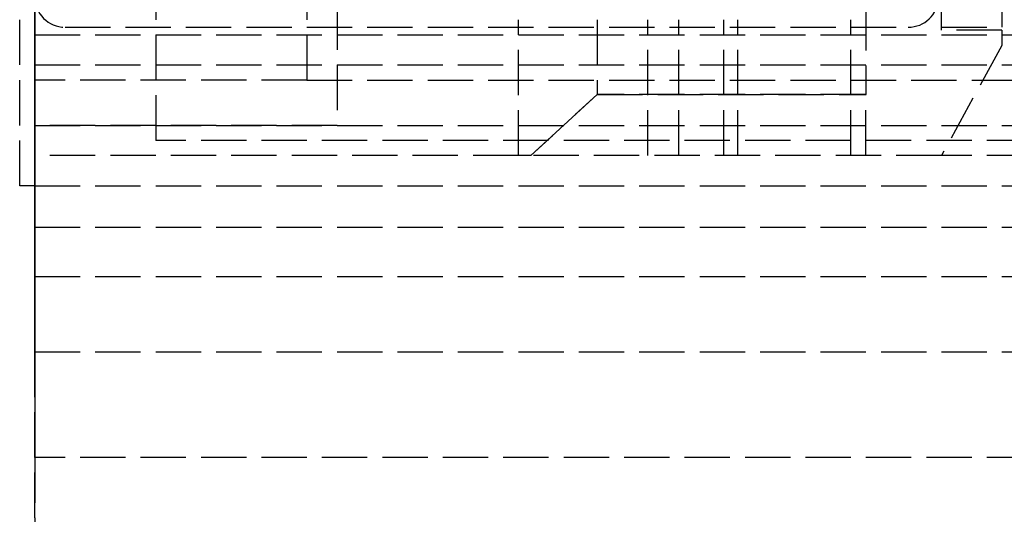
# Model space of a CAD drawing. Header units: millimetres. Extents: x -1 to 2050, y -94 to 94.
# Tile 2 of 12: x -1 to 32, y -22 to -6. Entities that reach past the tile are written whole.
import ezdxf

# ---------------------------------------------------------------- set-up
doc = ezdxf.new("R2010")
doc.units = ezdxf.units.MM
doc.header["$LTSCALE"] = 10
doc.linetypes.add('ALLCAD_Strich', pattern=[0.2, 0.15, -0.05])
doc.layers.add('BESCH_KONT_sich_schn_grun_2d', color=10, linetype='Continuous')
doc.layers.add('BESCH_KONT_sich_schn_seit_2d', color=160, linetype='Continuous')

msp = doc.modelspace()

# ---------------------------------------------------------------- linework, layer by layer
at = {"layer": 'BESCH_KONT_sich_schn_grun_2d', "linetype": 'ALLCAD_Strich'}
for p, q in [((0, 94), (0, -94)), ((-0.5, -11), (-0.5, 11)), ((4, 10), (4, -10)), ((10, 9), (10, -9)), ((27.5, -3.016), (27.5, -7.976)), ((9, -4), (9, -7.5)), ((30, -5.85), (30, -4.8)), ((32, -4.8), (32, -5.75)), ((16, -10), (16, -5.5)), ((18.611, -5.5), (18.611, -7.976)), ((20.287, -10), (20.287, -5.5)), ((21.304, -10), (21.304, -5.5)), ((22.803, -10), (22.803, -5.5)), ((23.261, -10), (23.261, -5.5)), ((27, -10), (27, -5.5)), ((1, -5.75), (28.901, -5.75)), ((30, -5.75), (32, -5.75)), ((32, -5.85), (30, -5.85)), ((32, -5.85), (32, -6.35)), ((0, -6), (2050, -6)), ((32, -6.35), (30, -10)), ((0, -7), (2050, -7)), ((9, -7.5), (0, -7.5)), ((9, -7.5), (103, -7.5)), ((18.611, -7.976), (16.413, -10)), ((16.413, -10), (18.611, -7.976)), ((27.5, -7.976), (18.611, -7.976)), ((18.611, -7.976), (27.5, -7.976)), ((27.5, -10), (27.5, -7.976)), ((0, -9), (1055, -9)), ((10, -9), (0, -9)), ((103, -9.5), (4, -9.5)), ((4, -10), (0, -10)), ((16, -10), (0, -10)), ((16.413, -10), (16, -10)), ((30, -10), (16.413, -10)), ((105, -10), (30, -10)), ((0, -11), (-0.5, -11)), ((0, -11), (1055, -11)), ((0, -12.375), (2050, -12.375)), ((0, -14), (2050, -14)), ((0, -16.5), (2050, -16.5)), ((1055, -20), (0, -20))]:
    msp.add_line(p, q, dxfattribs=at)
for centre, start, end in [((1, -4.75), 180, 270), ((28.901, -4.75), 270, 357.134)]:
    msp.add_arc(centre, 1, start, end, dxfattribs=at)
at = {"layer": 'BESCH_KONT_sich_schn_seit_2d', "linetype": 'ALLCAD_Strich'}
for p, q in [((0, -94, 2368), (0, 94, 2368)), ((0, 94, 2418), (0, -94, 2418)), ((0, -16.5, 2368), (0, 16.5, 2368)), ((0, 12, 2350.5), (0, -12, 2350.5)), ((0, 12, 2346.5), (0, -12, 2346.5)), ((0, -11, 24), (0, 11, 24)), ((0, 11, 6), (0, -11, 6)), ((0, -10.5, 2341.5), (0, 10.5, 2341.5)), ((0, -10.5, 2345.3), (0, 10.5, 2345.3)), ((0, -10.5, 2342.8), (0, 10.5, 2342.8)), ((0, 10, 2301), (0, -10, 2301)), ((0, -10, 2331), (0, 10, 2331)), ((0, -10, 2301), (0, 10, 2301)), ((0, -9.5, 2330.5), (0, 9.5, 2330.5)), ((0, 9.5, 2307.5), (0, -9.5, 2307.5)), ((0, -9), (0, 9)), ((0, 9, 2), (0, -9, 2)), ((0, 9, 23), (0, -9, 23)), ((0, -9, 23), (0, 9, 23)), ((0, -7.5, 2312.5), (0, 7.5, 2312.5)), ((0, 7.5, 2320.5), (0, -7.5, 2320.5)), ((0, -7.5, 7), (0, 7.5, 7)), ((0, 7.5, 21.5), (0, -7.5, 21.5)), ((0, 7, 16), (0, -7, 16)), ((0, -6.635, 2345.876), (0, 6.635, 2345.876)), ((0, 0, 2345.5), (0, -8, 2345.5)), ((0, -10.5, 2342.25), (0, -2.727, 2342.25)), ((0, -3.016, 2363.3), (0, -7.976, 2358.4)), ((0, -7.976, 2347.2), (0, -3.016, 2342.3)), ((0, -4, 2363), (0, -6, 2363)), ((0, -6.5, 3.5), (0, -4, 3.5)), ((0, -4, 2328.5), (0, -7.5, 2328.5)), ((0, -4.5, 2335.5), (0, -6.5, 2335.5)), ((0, -8, 2353.5), (0, -4.5, 2353.5)), ((0, -5.5, 2358.4), (0, -7.976, 2358.4)), ((0, -5.5, 2354.556), (0, -10, 2354.556)), ((0, -10, 2356.024), (0, -5.5, 2356.024)), ((0, -5.5, 2356.024), (0, -5.5, 2354.556)), ((0, -5.5, 2356.024), (0, -5.5, 2358.4)), ((0, -5.5, 2353.587), (0, -5.5, 2354.556)), ((0, -5.5, 2353.587), (0, -5.5, 2353.55)), ((0, -7.976, 2347.2), (0, -5.5, 2347.2)), ((0, -5.5, 2349.576), (0, -10, 2349.576)), ((0, -5.5, 2347.2), (0, -5.5, 2349.576)), ((0, -5.5, 2351.044), (0, -5.5, 2352.013)), ((0, -5.5, 2352.05), (0, -5.5, 2352.013)), ((0, -5.5, 2351.044), (0, -5.5, 2349.576)), ((0, -10, 2351.044), (0, -5.5, 2351.044)), ((0, -10, 2353.587), (0, -5.5, 2353.587)), ((0, -10, 2352.013), (0, -5.5, 2352.013)), ((0, -10, 2353.55), (0, -5.5, 2353.55)), ((0, -10, 2352.05), (0, -5.5, 2352.05)), ((0, -6, 2363.5), (0, -5.5, 2363.5)), ((0, -14, 2365.5), (0, -5.5, 2365.5)), ((0, -10, 2351.5), (0, -5.5, 2351.5)), ((0, -10, 2354.1), (0, -5.5, 2354.1)), ((0, -10, 2353.717), (0, -5.5, 2353.717)), ((0, -10, 2354.489), (0, -5.5, 2354.489)), ((0, -10, 2354.6), (0, -5.5, 2354.6)), ((0, -10, 2351.883), (0, -5.5, 2351.883)), ((0, -10, 2351.111), (0, -5.5, 2351.111)), ((0, -10, 2351), (0, -5.5, 2351)), ((0, -5.75, 2341.5), (0, -5.75, 2337.253)), ((0, -11.75, 2338.861), (0, -5.75, 2337.253)), ((0, -5.75, 2363.5), (0, -5.75, 2365.5)), ((0, -5.75, 2345.529), (0, -5.75, 2341.5)), ((0, -5.75, 2359.747), (0, -5.75, 2359.501)), ((0, -6.933, 2359.43), (0, -5.75, 2359.747)), ((0, -11.75, 2346), (0, -5.75, 2346)), ((0, -5.75, 2345.529), (0, -5.75, 2359.501)), ((0, -5.85, 2360.5), (0, -5.85, 2345.1)), ((0, -6, 2363), (0, -6, 2363.5)), ((0, -6.35, 2345.594), (0, -6.35, 2360.006)), ((0, -6.5, 2337.454), (0, -6.5, 2335.5)), ((0, -6.5, 2), (0, -6.5, 3.5)), ((0, -6.5, 2345.5), (0, -6.5, 2337.454)), ((0, -6.5, 2353.5), (0, -6.5, 2345.5)), ((0, -10.5, 2345.876), (0, -6.635, 2345.876)), ((0, -11.75, 2358.139), (0, -6.933, 2359.43)), ((0, -12.375, 2338.5), (0, -7, 2337)), ((0, -7, 2335), (0, -7, 2337)), ((0, -16.5, 2335), (0, -7, 2335)), ((0, -7, 16), (0, -7, 7)), ((0, -7.5, 2328.5), (0, -7.5, 2312.5)), ((0, -7.5, 21.5), (0, -7.5, 7)), ((0, -7.976, 2358.4), (0, -10, 2356.4)), ((0, -10, 2349.2), (0, -7.976, 2347.2)), ((0, -8, 2353.5), (0, -11.5, 2353.5)), ((0, -8, 2353.5), (0, -8, 2345.5)), ((0, -9), (0, -9, 2)), ((0, -9, 23), (0, -9, 6)), ((0, -9, 6), (0, -9, 23)), ((0, -9.5, 2307.5), (0, -9.5, 2330.5)), ((0, -9.98, 2301.004), (0, -9.98, 2301.006)), ((0, -9.982, 2301.006), (0, -9.982, 2301.004)), ((0, -9.983, 2301.003), (0, -9.983, 2301.003)), ((0, -9.983, 2301.008), (0, -9.983, 2301.008)), ((0, -9.983, 2301.001), (0, -9.983, 2301.001)), ((0, -9.983, 2301.009), (0, -9.983, 2301.009)), ((0, -9.984, 2301.006), (0, -9.984, 2301.004)), ((0, -9.986, 2301.004), (0, -9.986, 2301.006)), ((0, -9.987, 2301.009), (0, -9.987, 2301.001)), ((0, -9.987, 2301.001), (0, -9.989, 2301.001)), ((0, -9.991, 2301.009), (0, -9.987, 2301.009)), ((0, -9.989, 2301.007), (0, -9.99, 2301.007)), ((0, -9.99, 2301.005), (0, -9.989, 2301.005)), ((0, -9.989, 2301.005), (0, -9.989, 2301.007)), ((0, -9.989, 2301.001), (0, -9.989, 2301.004)), ((0, -9.989, 2301.004), (0, -9.991, 2301.004)), ((0, -9.991, 2301.006), (0, -9.991, 2301.006)), ((0, -9.993, 2301.006), (0, -9.993, 2301.007)), ((0, -9.994, 2301.004), (0, -9.994, 2301.006)), ((0, -9.995, 2301.006), (0, -9.995, 2301.004)), ((0, -9.997, 2301.001), (0, -9.996, 2301.001)), ((0, -9.996, 2301.009), (0, -9.997, 2301.009)), ((0, -9.997, 2301.003), (0, -9.997, 2301.003)), ((0, -9.997, 2301.008), (0, -9.997, 2301.008)), ((0, -9.998, 2301.006), (0, -9.998, 2301.004)), ((0, -10, 2356.024), (0, -10, 2354.556)), ((0, -10, 2356.4), (0, -10, 2356.024)), ((0, -10, 2349.576), (0, -10, 2349.2)), ((0, -10, 2353.55), (0, -10, 2352.05)), ((0, -10, 2351.044), (0, -10, 2349.576)), ((0, -10, 2354.556), (0, -10, 2353.587)), ((0, -10, 2353.55), (0, -10, 2353.587)), ((0, -10, 2352.013), (0, -10, 2352.05)), ((0, -10, 2352.013), (0, -10, 2351.044)), ((0, -10, 2301), (0, -10, 2331)), ((0, -10, 2331), (0, -10, 2301)), ((0, -20, 2331), (0, -10, 2331)), ((0, -10, 2301.004), (0, -10, 2301.006)), ((0, -10, 24), (0, -10, 7)), ((0, -10, 7), (0, -11, 7)), ((0, -11, 7), (0, -10, 7)), ((0, -10, 7), (0, -10, 24)), ((0, -11.75, 2351), (0, -10, 2351)), ((0, -10.5, 2342.807), (0, -10.495, 2342.807)), ((0, -10.5, 2342.802), (0, -10.495, 2342.802)), ((0, -10.5, 2342.803), (0, -10.495, 2342.803)), ((0, -10.495, 2342.803), (0, -10.495, 2342.8)), ((0, -10.5, 2342.805), (0, -10.495, 2342.805)), ((0, -10.495, 2342.803), (0, -10.495, 2342.805)), ((0, -10.5, 2342.808), (0, -10.495, 2342.808)), ((0, -10.495, 2342.808), (0, -10.495, 2342.805)), ((0, -10.5, 2342.806), (0, -10.495, 2342.806)), ((0, -10.5, 2342.808), (0, -10.495, 2342.808)), ((0, -10.5, 2342.806), (0, -10.495, 2342.806)), ((0, -10.5, 2342.805), (0, -10.495, 2342.805)), ((0, -10.5, 2342.803), (0, -10.495, 2342.803)), ((0, -10.5, 2342.8), (0, -10.495, 2342.8)), ((0, -10.5, 2342.804), (0, -10.495, 2342.804)), ((0, -10.5, 2342.805), (0, -10.495, 2342.805)), ((0, -10.5, 2342.805), (0, -10.495, 2342.805)), ((0, -10.5, 2346.602), (0, -10.5, 2345.876)), ((0, -10.5, 2342.25), (0, -10.5, 2345.876)), ((0, -10.5, 2342.25), (0, -10.5, 2341.5)), ((0, -11, 7), (0, -20, 7)), ((0, -11, 6), (0, -11, 24)), ((0, -11.5, 2350.5), (0, -11.5, 2352)), ((0, -11.5, 2352), (0, -11.5, 2353.5)), ((0, -11.75, 2353.5), (0, -12, 2353.5)), ((0, -11.75, 2343.5), (0, -12, 2343.5)), ((0, -11.75, 2338.861), (0, -11.75, 2358.139)), ((0, -12, 2343.5), (0, -12, 2353.5)), ((0, -12.375, 2339.5), (0, -14, 2339.5)), ((0, -12.375, 2339.5), (0, -12.375, 2338.5)), ((0, -14, 2339.5), (0, -14, 2365.5)), ((0, -16.5, 2368), (0, -16.5, 2335)), ((0, -20, 7), (0, -20, 2331))]:
    msp.add_line(p, q, dxfattribs=at)
at = {"layer": 'BESCH_KONT_sich_schn_seit_2d', "linetype": 'ALLCAD_Strich', "extrusion": (1, 0, 0)}
for centre, radius, start, end in [((-4.75, 2359.501), 1, 92.866, 180), ((-4.75, 2345.529), 1, 180, 226.3972), ((-9.983, 2301.006), 0.00271, 0, 90), ((-9.983, 2301.004), 0.00271, 270, 0), ((-9.983, 2301.006), 0.00116, 90, 180), ((-9.983, 2301.004), 0.00116, 180, 270), ((-9.99, 2301.006), 0.00093, 90, 180), ((-9.99, 2301.006), 0.00093, 180, 270), ((-9.996, 2301.006), 0.00271, 0, 90), ((-9.996, 2301.004), 0.00271, 270, 0), ((-9.997, 2301.006), 0.00116, 90, 180), ((-9.997, 2301.004), 0.00116, 180, 270)]:
    msp.add_arc(centre, radius, start, end, dxfattribs=at)
at = {"layer": 'BESCH_KONT_sich_schn_seit_2d', "linetype": 'ALLCAD_Strich', "extrusion": (-1, 0, 0)}
for centre, radius, start, end in [((9.983, 2301.004), 0.00116, 180, 270), ((9.983, 2301.006), 0.00116, 90, 180), ((9.983, 2301.004), 0.00271, 270, 0), ((9.983, 2301.006), 0.00271, 0, 90), ((9.991, 2301.006), 0.00217, 270, 360), ((9.991, 2301.007), 0.00217, 0, 90), ((9.997, 2301.004), 0.00116, 180, 270), ((9.997, 2301.006), 0.00116, 90, 180), ((9.997, 2301.004), 0.00271, 270, 0), ((9.997, 2301.006), 0.00271, 0, 90)]:
    msp.add_arc(centre, radius, start, end, dxfattribs=at)
at = {"layer": 'BESCH_KONT_sich_schn_seit_2d', "linetype": 'ALLCAD_Strich'}
for points, knots in [([(0, -7.984, 2347.208), (0, -7.624, 2347.381), (0, -7.283, 2347.589), (0, -6.624, 2348.081), (0, -6.312, 2348.372), (0, -5.901, 2348.836), (0, -5.764, 2349.009), (0, -5.508, 2349.368), (0, -5.391, 2349.555), (0, -5.181, 2349.93), (0, -5.088, 2350.118), (0, -4.93, 2350.482), (0, -4.864, 2350.658), (0, -4.679, 2351.218), (0, -4.6, 2351.594), (0, -4.513, 2352.244), (0, -4.5, 2352.522), (0, -4.5, 2352.75)], [17.94901, 17.94901, 17.94901, 17.94901, 19.093427, 19.093427, 20.362674, 20.362674, 21.03193, 21.03193, 21.701186, 21.701186, 22.370442, 22.370442, 23.039698, 23.039698, 24.647552, 24.647552, 26.164556, 26.164556, 26.164556, 26.164556]), ([(0, -10.5, 2346.602), (0, -10.124, 2346.611), (0, -9.74, 2346.655), (0, -8.93, 2346.829), (0, -8.505, 2346.969), (0, -8.062, 2347.171), (0, -8.023, 2347.189), (0, -7.984, 2347.208)], [15.435182, 15.435182, 15.435182, 15.435182, 16.554933, 16.554933, 17.82418, 17.82418, 17.94901, 17.94901, 17.94901, 17.94901])]:
    msp.add_open_spline(points, degree=3, knots=knots, dxfattribs=at)

doc.saveas('drawing.dxf')
